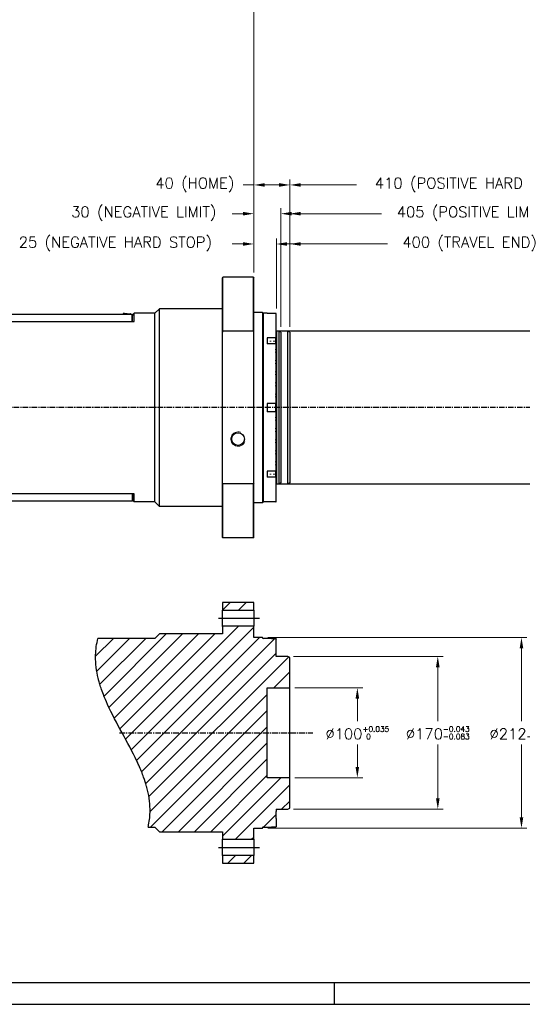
# Model space of a CAD drawing. Header units: millimetres. Extents: x 0 to 2382, y 0 to 1682.
# Tile 2 of 20: x 842 to 1401, y 0 to 1096. Entities that reach past the tile are written whole.
import ezdxf

# ---------------------------------------------------------------- set-up
doc = ezdxf.new("R2010")
doc.units = ezdxf.units.MM
doc.linetypes.add('CENTER', pattern=[2, 1.25, -0.25, 0.25, -0.25])
doc.linetypes.add('DASHEDBIDOT', pattern=[12.4, 3, -3, 0.2, -3, 0.2, -3])
doc.layers.add('ATA-CENTER', color=133, linetype='CENTER')
doc.layers.add('ATA-HATCH', color=252, linetype='Continuous')
doc.layers.add('ATA-DIM', color=8, linetype='Continuous', lineweight=25)
doc.layers.add('Layer0000', color=7, linetype='Continuous', lineweight=25)
doc.styles.get("Standard").update_dxf_attribs({"font": 'simplex.shx'})
doc.dimstyles.new('ata_A0', dxfattribs={"dimtxt": 6, "dimasz": 6, "dimexe": 3, "dimexo": 3, "dimgap": 3, "dimtad": 0, "dimtih": 1, "dimtoh": 1, "dimdec": 6, "dimdsep": 46, "dimtxsty": 'Standard', "dimcen": 0, "dimclrd": 252, "dimclre": 252, "dimclrt": 4, "dimadec": 6, "dimazin": 2, "dimtfac": 1, "dimtdec": 6, "dimtofl": 0, "dimtmove": 0, "dimatfit": 3, "dimfxl": 0, "dimtolj": 1, "dimtzin": 0, "dimlwd": 0, "dimlwe": 0, "dimarcsym": 0})

# ---------------------------------------------------------------- blocks, each defined once
blk = doc.blocks.new('*D3447')
at = {"layer": 'ATA-DIM', "color": 252, "lineweight": 0}
for p, q in [((1102.8, 911.7), (1090.8, 911.7)), ((1102.8, 814.4), (1102.8, 917.7)), ((1130.8, 911.7), (1114.8, 911.7)), ((1142.8, 753.8), (1142.8, 917.7))]:
    blk.add_line(p, q, dxfattribs=at)
at = {"layer": 'ATA-DIM', "color": 252}
for points in [[(1114.8, 913.7), (1114.8, 909.7), (1102.8, 911.7)], [(1130.8, 909.7), (1130.8, 913.7), (1142.8, 911.7)]]:
    blk.add_solid(points, dxfattribs=at)
at = {"layer": 'Defpoints', "color": 0}
for p in [(1102.8, 911.7), (1102.8, 808.4), (1142.8, 747.8)]:
    blk.add_point(p, dxfattribs=at)
at = {"layer": 'ATA-DIM', "color": 4, "insert": (1037.1, 911.7), "char_height": 12, "attachment_point": 5}
blk.add_mtext('40 (HOME)', dxfattribs=at)
blk = doc.blocks.new('*D3446')
at = {"layer": 'ATA-DIM', "color": 252, "lineweight": 0}
for p, q in [((1090.8, 879.7), (1078.8, 879.7)), ((1102.8, 814.4), (1102.8, 885.7)), ((1132.8, 753.8), (1132.8, 885.7)), ((1144.8, 879.7), (1156.8, 879.7))]:
    blk.add_line(p, q, dxfattribs=at)
at = {"layer": 'ATA-DIM', "color": 252}
for points in [[(1090.8, 877.7), (1090.8, 881.7), (1102.8, 879.7)], [(1144.8, 881.7), (1144.8, 877.7), (1132.8, 879.7)]]:
    blk.add_solid(points, dxfattribs=at)
at = {"layer": 'Defpoints', "color": 0}
for p in [(1102.8, 879.7), (1102.8, 808.4), (1132.8, 747.8)]:
    blk.add_point(p, dxfattribs=at)
at = {"layer": 'ATA-DIM', "color": 4, "insert": (980.3, 879.7), "char_height": 12, "attachment_point": 5}
blk.add_mtext('30 (NEGATIVE LIMIT)', dxfattribs=at)
blk = doc.blocks.new('*D3445')
at = {"layer": 'ATA-DIM', "color": 252, "lineweight": 0}
for p, q in [((1090.8, 846), (1078.8, 846)), ((1102.8, 814.4), (1102.8, 852)), ((1127.8, 774.4), (1127.8, 852)), ((1139.8, 846), (1151.8, 846))]:
    blk.add_line(p, q, dxfattribs=at)
at = {"layer": 'ATA-DIM', "color": 252}
for points in [[(1090.8, 844), (1090.8, 848), (1102.8, 846)], [(1139.8, 848), (1139.8, 844), (1127.8, 846)]]:
    blk.add_solid(points, dxfattribs=at)
at = {"layer": 'Defpoints', "color": 0}
for p in [(1102.8, 846), (1102.8, 808.4), (1127.8, 768.4)]:
    blk.add_point(p, dxfattribs=at)
at = {"layer": 'ATA-DIM', "color": 4, "insert": (948.7, 846), "char_height": 12, "attachment_point": 5}
blk.add_mtext('25 (NEGATIVE HARD STOP)', dxfattribs=at)
blk = doc.blocks.new('*D1627')
at = {"layer": 'ATA-DIM', "color": 252, "lineweight": 0}
for p, q in [((1148.3, 352.1), (1223.9, 352.1)), ((1217.9, 340.1), (1217.9, 315.1)), ((1217.9, 264.1), (1217.9, 289.1)), ((1148.3, 252.1), (1223.9, 252.1))]:
    blk.add_line(p, q, dxfattribs=at)
at = {"layer": 'ATA-DIM', "color": 252}
for points in [[(1219.9, 340.1), (1215.9, 340.1), (1217.9, 352.1)], [(1215.9, 264.1), (1219.9, 264.1), (1217.9, 252.1)]]:
    blk.add_solid(points, dxfattribs=at)
at = {"layer": 'Defpoints', "color": 0}
for p in [(1142.3, 352.1), (1217.9, 352.1), (1142.3, 252.1)]:
    blk.add_point(p, dxfattribs=at)
at = {"layer": 'ATA-DIM', "color": 4, "insert": (1217.9, 302.1), "char_height": 12, "attachment_point": 5}
blk.add_mtext('%%C100{\\H6.000000;\\S+0.035^  0;}', dxfattribs=at)
blk = doc.blocks.new('*D1628')
at = {"layer": 'ATA-DIM', "color": 252, "lineweight": 0}
for p, q in [((1146.8, 387.1), (1313.4, 387.1)), ((1307.4, 375.1), (1307.4, 315.1)), ((1307.4, 229.1), (1307.4, 289.1)), ((1146.8, 217.1), (1313.4, 217.1))]:
    blk.add_line(p, q, dxfattribs=at)
at = {"layer": 'ATA-DIM', "color": 252}
for points in [[(1309.4, 375.1), (1305.4, 375.1), (1307.4, 387.1)], [(1305.4, 229.1), (1309.4, 229.1), (1307.4, 217.1)]]:
    blk.add_solid(points, dxfattribs=at)
at = {"layer": 'Defpoints', "color": 0}
for p in [(1140.8, 387.1), (1307.4, 387.1), (1140.8, 217.1)]:
    blk.add_point(p, dxfattribs=at)
at = {"layer": 'ATA-DIM', "color": 4, "insert": (1307.4, 302.1), "char_height": 12, "attachment_point": 5}
blk.add_mtext('%%C170{\\H6.000000;\\S-0.043^ -0.083;}', dxfattribs=at)
blk = doc.blocks.new('*D1629')
at = {"layer": 'ATA-DIM', "color": 252, "lineweight": 0}
for p, q in [((1118.3, 408.1), (1406.5, 408.1)), ((1400.5, 396.1), (1400.5, 315.1)), ((1400.5, 208.1), (1400.5, 289.1)), ((1118.3, 196.1), (1406.5, 196.1))]:
    blk.add_line(p, q, dxfattribs=at)
at = {"layer": 'ATA-DIM', "color": 252}
for points in [[(1402.5, 396.1), (1398.5, 396.1), (1400.5, 408.1)], [(1398.5, 208.1), (1402.5, 208.1), (1400.5, 196.1)]]:
    blk.add_solid(points, dxfattribs=at)
at = {"layer": 'Defpoints', "color": 0}
for p in [(1112.3, 408.1), (1112.3, 196.1), (1400.5, 196.1)]:
    blk.add_point(p, dxfattribs=at)
at = {"layer": 'ATA-DIM', "color": 4, "insert": (1400.5, 302.1), "char_height": 12, "attachment_point": 5}
blk.add_mtext('%%C212{\\H6.000000;\\S 0^ -0.046;}', dxfattribs=at)
blk = doc.blocks.new('*D3444')
at = {"layer": 'ATA-DIM', "color": 252, "lineweight": 0}
for p, q in [((223.3, 1067.4), (223.3, 1175.8)), ((1102.8, 814.4), (1102.8, 1175.8)), ((235.3, 1169.8), (633.7, 1169.8)), ((1090.8, 1169.8), (693.7, 1169.8))]:
    blk.add_line(p, q, dxfattribs=at)
at = {"layer": 'ATA-DIM', "color": 252}
for points in [[(235.3, 1171.8), (235.3, 1167.8), (223.3, 1169.8)], [(1090.8, 1167.8), (1090.8, 1171.8), (1102.8, 1169.8)]]:
    blk.add_solid(points, dxfattribs=at)
at = {"layer": 'Defpoints', "color": 0}
for p in [(1102.8, 1169.8), (223.3, 1061.4), (1102.8, 808.4)]:
    blk.add_point(p, dxfattribs=at)
at = {"layer": 'ATA-DIM', "color": 4, "insert": (663.7, 1169.8), "char_height": 12, "attachment_point": 5}
blk.add_mtext('879.5', dxfattribs=at)
blk = doc.blocks.new('*D3450')
at = {"layer": 'ATA-DIM', "color": 252, "lineweight": 0}
for p, q in [((1142.8, 753.8), (1142.8, 917.7)), ((1154.8, 911.7), (1216.9, 911.7)), ((1540.8, 911.7), (1478.6, 911.7)), ((1552.8, 753.8), (1552.8, 917.7))]:
    blk.add_line(p, q, dxfattribs=at)
at = {"layer": 'ATA-DIM', "color": 252}
for points in [[(1154.8, 913.7), (1154.8, 909.7), (1142.8, 911.7)], [(1540.8, 909.7), (1540.8, 913.7), (1552.8, 911.7)]]:
    blk.add_solid(points, dxfattribs=at)
at = {"layer": 'Defpoints', "color": 0}
for p in [(1552.8, 911.7), (1142.8, 747.8), (1552.8, 747.8)]:
    blk.add_point(p, dxfattribs=at)
at = {"layer": 'ATA-DIM', "color": 4, "insert": (1347.8, 911.7), "char_height": 12, "attachment_point": 5}
blk.add_mtext('410 (POSITIVE HARD STOP)', dxfattribs=at)
blk = doc.blocks.new('*D3449')
at = {"layer": 'ATA-DIM', "color": 252, "lineweight": 0}
for p, q in [((1142.8, 753.8), (1142.8, 885.7)), ((1154.8, 879.7), (1244.9, 879.7)), ((1535.8, 879.7), (1445.6, 879.7)), ((1547.8, 753.8), (1547.8, 885.7))]:
    blk.add_line(p, q, dxfattribs=at)
at = {"layer": 'ATA-DIM', "color": 252}
for points in [[(1154.8, 881.7), (1154.8, 877.7), (1142.8, 879.7)], [(1535.8, 877.7), (1535.8, 881.7), (1547.8, 879.7)]]:
    blk.add_solid(points, dxfattribs=at)
at = {"layer": 'Defpoints', "color": 0}
for p in [(1547.8, 879.7), (1142.8, 747.8), (1547.8, 747.8)]:
    blk.add_point(p, dxfattribs=at)
at = {"layer": 'ATA-DIM', "color": 4, "insert": (1345.3, 879.7), "char_height": 12, "attachment_point": 5}
blk.add_mtext('405 (POSITIVE LIMIT)', dxfattribs=at)
blk = doc.blocks.new('*D3448')
at = {"layer": 'ATA-DIM', "color": 252, "lineweight": 0}
for p, q in [((1142.8, 753.8), (1142.8, 852)), ((1154.8, 846), (1251.6, 846)), ((1530.8, 846), (1434, 846)), ((1542.8, 753.8), (1542.8, 852))]:
    blk.add_line(p, q, dxfattribs=at)
at = {"layer": 'ATA-DIM', "color": 252}
for points in [[(1154.8, 848), (1154.8, 844), (1142.8, 846)], [(1530.8, 844), (1530.8, 848), (1542.8, 846)]]:
    blk.add_solid(points, dxfattribs=at)
at = {"layer": 'Defpoints', "color": 0}
for p in [(1542.8, 846), (1142.8, 747.8), (1542.8, 747.8)]:
    blk.add_point(p, dxfattribs=at)
at = {"layer": 'ATA-DIM', "color": 4, "insert": (1342.8, 846), "char_height": 12, "attachment_point": 5}
blk.add_mtext('400 (TRAVEL END)', dxfattribs=at)
blk = doc.blocks.new('ata-Border-A0-002')
blk.add_line((1179, 12), (10, 12))
at = {"color": 253, "ltscale": 0.5}
for p, q in [((596, 12), (596, 0)), ((0, 0), (1189, 0))]:
    blk.add_line(p, q, dxfattribs=at)

msp = doc.modelspace()

# ---------------------------------------------------------------- hatches: boundary and pattern name
at = {"layer": 'ATA-HATCH'}
h = msp.add_hatch(dxfattribs=at)
h.set_pattern_fill('ANSI31', color=256, scale=4)
h.set_pattern_definition([(45, (-1398.097, -1434.633), (-8.980256, 8.980256), [])])
h.paths.add_polyline_path([(1102.7528911, 447.0783905), (1067.7528911, 447.0783905), (1067.7528911, 438.5783905), (1102.7528911, 438.5783905)])
edge = h.paths.add_edge_path()
edge.add_line((1142.7528911, 385.9236899), (1140.7528911, 387.0783905))
edge.add_line((1140.7528911, 387.0783905), (1127.7528911, 387.0783905))
edge.add_line((1127.7528911, 387.0783905), (1127.7528911, 402.0783905))
edge.add_line((1127.7528911, 402.0783905), (1127.7528911, 406.4464292))
edge.add_spline(control_points=[(1127.7528911, 406.4464292), (1127.5863734, 406.6215336), (1127.4197052, 406.7963558), (1127.2528911, 406.970895)], knot_values=[0, 0, 0, 0, 0.0880375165, 0.0880375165, 0.0880375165, 0.0880375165], degree=3, periodic=0)
edge.add_line((1127.2528911, 406.970895), (1122.3528911, 406.970895))
edge.add_line((1122.3528911, 406.970895), (1113.2528911, 407.0783905))
edge.add_line((1113.2528911, 407.0783905), (1112.7528911, 406.5783905))
edge.add_line((1112.7528911, 406.5783905), (1112.7528911, 407.5783905))
edge.add_line((1112.7528911, 407.5783905), (1112.2528911, 408.0783905))
edge.add_line((1112.2528911, 408.0783905), (1102.7528911, 408.0783905))
edge.add_line((1102.7528911, 408.0783905), (1102.7528911, 420.5783905))
edge.add_line((1102.7528911, 420.5783905), (1067.7528911, 420.5783905))
edge.add_line((1067.7528911, 420.5783905), (1067.7528911, 412.0783905))
edge.add_line((1067.7528911, 412.0783905), (997.7528911, 412.0783905))
edge.add_line((997.7528911, 412.0783905), (992.7528911, 407.0783905))
edge.add_line((992.7528911, 407.0783905), (929.3134143, 407.0783905))
edge.add_spline(control_points=[(929.3134143, 407.0783905), (927.7648493, 401.0726792), (926.8802567, 394.9175423), (926.6966993, 388.5783905)], knot_values=[0.0500516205, 0.0500516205, 0.0500516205, 0.0500516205, 1.9552157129, 1.9552157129, 1.9552157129, 1.9552157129], degree=3, periodic=0)
edge.add_spline(control_points=[(926.6966993, 388.5783905), (926.6966993, 388.5783905), (926.695894, 388.5510384), (926.689516, 388.3232046), (926.6762623, 387.8774252), (926.6670022, 387.1312832), (926.6666846, 387.1050123), (926.6663726, 387.0783903)], knot_values=[50.3699657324, 50.3699657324, 50.3699657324, 50.3699657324, 50.74047567, 50.74047567, 51.9077123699, 51.9077123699, 51.9497187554, 51.9497187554, 51.9497187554, 51.9497187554], degree=3, periodic=0)
edge.add_spline(control_points=[(926.6663817, 387.0783905), (926.5726014, 378.9221478), (927.6374821, 370.921889), (929.5149768, 363.0783905)], knot_values=[15.3832439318, 15.3832439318, 15.3832439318, 15.3832439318, 17.7596417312, 17.7596417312, 17.7596417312, 17.7596417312], degree=3, periodic=0)
edge.add_spline(control_points=[(929.5149768, 363.0783905), (929.5149768, 363.0783905), (929.5242504, 363.039562), (929.5853527, 362.7854351), (929.6758669, 362.4086133), (930.0590244, 360.8803626), (930.4435916, 359.3856191), (931.9393047, 354.2238948), (933.3326968, 349.8789468), (936.6928491, 341.2220347), (938.2657819, 337.5061642), (940.0520248, 333.5805583)], knot_values=[41.5034759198, 41.5034759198, 41.5034759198, 41.5034759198, 41.8817144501, 41.8817144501, 42.741757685, 42.741757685, 44.1743066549, 44.1743066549, 46.4539364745, 46.4539364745, 47.9404619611, 47.9404619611, 47.9404619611, 47.9404619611], degree=3, periodic=0)
edge.add_spline(control_points=[(940.0482506, 333.5783905), (944.8655063, 323.0024028), (950.522496, 312.5307469), (956.2160219, 302.0783905)], knot_values=[3.5487539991, 3.5487539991, 3.5487539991, 3.5487539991, 7.0294637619, 7.0294637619, 7.0294637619, 7.0294637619], degree=3, periodic=0)
edge.add_line((956.2160219, 302.0783905), (1117.7528911, 302.0783905))
edge.add_line((1117.7528911, 302.0783905), (1117.7528911, 352.0783905))
edge.add_line((1117.7528911, 352.0783905), (1142.2528911, 352.0783905))
edge.add_line((1142.2528911, 352.0783905), (1142.7528911, 352.5783905))
edge.add_line((1142.7528911, 352.5783905), (1142.7528911, 385.9236899))
edge = h.paths.add_edge_path()
edge.add_line((1142.7528911, 251.5783905), (1142.2528911, 252.0783905))
edge.add_line((1142.2528911, 252.0783905), (1117.7528911, 252.0783905))
edge.add_line((1117.7528911, 252.0783905), (1117.7528911, 302.0783905))
edge.add_line((1117.7528911, 302.0783905), (956.2160219, 302.0783905))
edge.add_spline(control_points=[(956.2160219, 302.0783905), (961.9304797, 291.5876066), (967.6817428, 281.1162645), (972.6577219, 270.5783905)], knot_values=[0.0552476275, 0.0552476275, 0.0552476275, 0.0552476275, 3.5487539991, 3.5487539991, 3.5487539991, 3.5487539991], degree=3, periodic=0)
edge.add_spline(control_points=[(972.6561805, 270.5775391), (973.3512488, 269.1073864), (974.018191, 267.663826), (976.9395284, 261.1689729), (978.7695061, 256.5993289), (981.5856585, 248.8168716), (982.5188783, 245.7558378), (983.3901976, 242.7394142), (983.5897892, 242.0046937), (983.793448, 241.2488493), (983.8362366, 241.0862083), (983.8382844, 241.0784822), (983.8383087, 241.0783905), (983.8383087, 241.0783905)], knot_values=[27.6630863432, 27.6630863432, 27.6630863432, 27.6630863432, 28.2206626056, 28.2206626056, 30.2271935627, 30.2271935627, 32.286279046, 32.286279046, 33.3358595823, 33.3358595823, 34.0916712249, 34.0916712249, 34.1100582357, 34.1100582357, 34.1100582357, 34.1100582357], degree=3, periodic=0)
edge.add_spline(control_points=[(983.8383087, 241.0783905), (985.9172933, 233.2346718), (987.2014302, 225.2343398), (987.3163332, 217.0783905)], knot_values=[0.050021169, 0.050021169, 0.050021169, 0.050021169, 2.4987960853, 2.4987960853, 2.4987960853, 2.4987960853], degree=3, periodic=0)
edge.add_spline(control_points=[(987.3163708, 217.0783905), (987.3260013, 216.4074746), (987.3250219, 215.9584006), (987.3244591, 215.6316411), (987.3242169, 215.5783905), (987.3242169, 215.5783905)], knot_values=[23.6692597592, 23.6692597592, 23.6692597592, 23.6692597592, 24.7554270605, 24.7554270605, 25.2771768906, 25.2771768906, 25.2771768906, 25.2771768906], degree=3, periodic=0)
edge.add_spline(control_points=[(987.3242169, 215.5783905), (987.3049721, 210.2502296), (986.7804844, 204.9866667), (985.5427281, 198.8621373), (985.3460427, 197.9679219), (985.1346182, 197.0783905)], knot_values=[1.4834722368, 1.4834722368, 1.4834722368, 1.4834722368, 3.0823309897, 3.0823309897, 3.3574001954, 3.3574001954, 3.3574001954, 3.3574001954], degree=3, periodic=0)
edge.add_line((985.1346182, 197.0783905), (992.7528911, 197.0783905))
edge.add_line((992.7528911, 197.0783905), (997.7528911, 192.0783905))
edge.add_line((997.7528911, 192.0783905), (1067.7528911, 192.0783905))
edge.add_line((1067.7528911, 192.0783905), (1067.7528911, 183.5783905))
edge.add_line((1067.7528911, 183.5783905), (1102.7528911, 183.5783905))
edge.add_line((1102.7528911, 183.5783905), (1102.7528911, 196.0783905))
edge.add_line((1102.7528911, 196.0783905), (1112.2528911, 196.0783905))
edge.add_line((1112.2528911, 196.0783905), (1112.7528911, 196.5783905))
edge.add_line((1112.7528911, 196.5783905), (1112.7528911, 197.5783905))
edge.add_line((1112.7528911, 197.5783905), (1113.2528911, 197.0783905))
edge.add_line((1113.2528911, 197.0783905), (1122.3528911, 197.0783905))
edge.add_line((1122.3528911, 197.0783905), (1122.3528911, 197.185886))
edge.add_line((1122.3528911, 197.185886), (1127.2528911, 197.185886))
edge.add_spline(control_points=[(1127.2528911, 197.185886), (1127.5034889, 197.4367407), (1127.7528911, 197.6864008)], knot_values=[0, 0, 0, 0.0723826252, 0.0723826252, 0.0723826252], weights=[1.0000545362, 1.0000301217, 1], degree=2, periodic=0)
edge.add_line((1127.7528911, 197.6864008), (1127.7528911, 202.0783905))
edge.add_line((1127.7528911, 202.0783905), (1127.7528911, 206.8283905))
edge.add_line((1127.7528911, 206.8283905), (1127.7528911, 214.5783905))
edge.add_line((1127.7528911, 214.5783905), (1127.7528911, 217.0783905))
edge.add_line((1127.7528911, 217.0783905), (1140.7528911, 217.0783905))
edge.add_line((1140.7528911, 217.0783905), (1142.7528911, 218.233091))
edge.add_line((1142.7528911, 218.233091), (1142.7528911, 251.5783905))
h.paths.add_polyline_path([(1102.7528911, 165.5783905), (1067.7528911, 165.5783905), (1067.7528911, 157.0783905), (1102.7528911, 157.0783905)])

# ---------------------------------------------------------------- linework, layer by layer
for p, q in [((1140.7528911, 748.9210386), (1127.7528911, 748.9210386)), ((1142.7528911, 747.766338), (1140.7528911, 748.9210386)), ((1140.7528911, 578.9210386), (1140.7528911, 748.9210386)), ((1142.7528911, 747.766338), (1142.7528911, 580.0757391)), ((1140.7528911, 578.9210386), (1127.7528911, 578.9210386)), ((1142.7528911, 580.0757391), (1140.7528911, 578.9210386)), ((1067.7528911, 447.0783905), (1067.7528911, 438.5783905)), ((1102.7528911, 447.0783905), (1067.7528911, 447.0783905)), ((1067.7528911, 420.5783905), (1067.7528911, 438.5783905)), ((1067.7528911, 438.5783905), (1102.7528911, 438.5783905)), ((1102.7528911, 438.5783905), (1102.7528911, 447.0783905)), ((1102.7528911, 438.5783905), (1102.7528911, 420.5783905)), ((1063.4714244, 429.5783905), (1109.0292552, 429.5783905)), ((1067.7528911, 420.5783905), (1067.7528911, 412.0783905)), ((1102.7528911, 420.5783905), (1067.7528911, 420.5783905)), ((1102.7528911, 408.0783905), (1102.7528911, 420.5783905)), ((992.7528911, 407.0783905), (929.3134143, 407.0783905)), ((997.7528911, 412.0783905), (992.7528911, 407.0783905)), ((1067.7528911, 412.0783905), (997.7528911, 412.0783905)), ((1112.2528911, 408.0783905), (1102.7528911, 408.0783905)), ((1112.7528911, 407.5783905), (1112.2528911, 408.0783905)), ((1112.7528911, 407.5783905), (1112.7528911, 406.5783905)), ((1113.2528911, 407.0783905), (1112.7528911, 406.5783905)), ((1122.3528911, 407.0783905), (1113.2528911, 407.0783905)), ((1122.3528911, 406.970895), (1127.2528911, 406.970895)), ((1127.7528911, 402.0783905), (1127.7528911, 406.4464292)), ((1127.7528911, 387.0783905), (1127.7528911, 402.0783905)), ((1140.7528911, 387.0783905), (1127.7528911, 387.0783905)), ((1142.7528911, 385.9236899), (1140.7528911, 387.0783905)), ((1142.7528911, 352.5783905), (1142.7528911, 385.9236899)), ((1117.7528911, 352.0783905), (1142.2528911, 352.0783905)), ((1117.7528911, 252.0783905), (1117.7528911, 352.0783905)), ((1142.2528911, 352.0783905), (1142.7528911, 352.5783905)), ((1142.2528911, 352.0783905), (1142.2528911, 252.0783905)), ((1142.7528911, 251.5783905), (1142.7528911, 352.5783905)), ((1142.2528911, 252.0783905), (1117.7528911, 252.0783905)), ((1142.7528911, 251.5783905), (1142.2528911, 252.0783905)), ((1142.7528911, 218.233091), (1142.7528911, 251.5783905)), ((1127.7528911, 217.0783905), (1127.7528911, 214.5783905)), ((1127.7528911, 217.0783905), (1140.7528911, 217.0783905)), ((1127.7528911, 206.8283905), (1127.7528911, 214.5783905)), ((1140.7528911, 217.0783905), (1142.7528911, 218.233091)), ((1112.7528911, 196.5783905), (1112.7528911, 197.5783905)), ((1112.7528911, 197.5783905), (1113.2528911, 197.0783905)), ((1127.7528911, 206.8283905), (1127.7528911, 202.0783905)), ((1127.7528911, 202.0783905), (1127.7528911, 197.6864008)), ((985.1346182, 197.0783905), (992.7528911, 197.0783905)), ((992.7528911, 197.0783905), (997.7528911, 192.0783905)), ((997.7528911, 192.0783905), (1067.7528911, 192.0783905)), ((1067.7528911, 192.0783905), (1067.7528911, 183.5783905)), ((1102.7528911, 196.0783905), (1112.2528911, 196.0783905)), ((1102.7528911, 183.5783905), (1102.7528911, 196.0783905)), ((1112.2528911, 196.0783905), (1112.7528911, 196.5783905)), ((1113.2528911, 197.0783905), (1122.3528911, 197.0783905)), ((1127.2528911, 197.185886), (1122.3528911, 197.185886)), ((1122.3528911, 197.0783905), (1122.3528911, 197.185886)), ((1067.7528911, 183.5783905), (1102.7528911, 183.5783905)), ((1067.7528911, 165.5783905), (1067.7528911, 183.5783905)), ((1102.7528911, 183.5783905), (1102.7528911, 165.5783905)), ((1063.4714244, 174.5783905), (1109.0292552, 174.5783905)), ((1067.7528911, 165.5783905), (1067.7528911, 157.0783905)), ((1102.7528911, 165.5783905), (1067.7528911, 165.5783905)), ((1102.7528911, 157.0783905), (1102.7528911, 165.5783905)), ((1067.7528911, 157.0783905), (1102.7528911, 157.0783905))]:
    msp.add_line(p, q)
at = {"color": 251}
for p, q in [((1132.7528911, 747.766338), (1130.7528911, 748.9210386)), ((1130.7528911, 578.9210386), (1130.7528911, 748.9210386)), ((1132.7528911, 747.766338), (1132.7528911, 580.0757391)), ((1550.7528911, 748.9210386), (1140.7528911, 748.9210386)), ((1132.7528911, 580.0757391), (1130.7528911, 578.9210386)), ((1550.7528911, 578.9210386), (1140.7528911, 578.9210386))]:
    msp.add_line(p, q, dxfattribs=at)
for points in [[(926.6966993, 388.5783905), (926.8802567, 394.9175423), (927.7648493, 401.0726792), (929.3134143, 407.0783905)], [(1127.2528911, 406.970895), (1127.4197052, 406.7963558), (1127.5863734, 406.6215336), (1127.7528911, 406.4464292)], [(929.5149768, 363.0783905), (927.6374821, 370.921889), (926.5726014, 378.9221478), (926.6663817, 387.0783905)], [(972.6577219, 270.5783905), (962.7239905, 291.6155385), (949.7004723, 312.3875332), (940.0482506, 333.5783905)], [(987.3163332, 217.0783905), (987.2014302, 225.2343398), (985.9172933, 233.2346718), (983.8383087, 241.0783905)]]:
    msp.add_open_spline(points, degree=3)
for points, knots in [([(926.6663726, 387.0783903), (926.6666846, 387.1050123), (926.6670022, 387.1312832), (926.6762623, 387.8774252), (926.689516, 388.3232046), (926.695894, 388.5510384), (926.6966993, 388.5783905), (926.6966993, 388.5783905)], [50.3699657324, 50.3699657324, 50.3699657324, 50.3699657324, 50.411972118, 50.411972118, 51.5792088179, 51.5792088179, 51.9497187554, 51.9497187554, 51.9497187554, 51.9497187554]), ([(940.0520248, 333.5805583), (938.2657819, 337.5061642), (936.6928491, 341.2220347), (933.3326968, 349.8789468), (931.9393047, 354.2238948), (930.4435916, 359.3856191), (930.0590244, 360.8803626), (929.6758669, 362.4086133), (929.5853527, 362.7854351), (929.5242504, 363.039562), (929.5149768, 363.0783905), (929.5149768, 363.0783905)], [41.5034759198, 41.5034759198, 41.5034759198, 41.5034759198, 42.9900014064, 42.9900014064, 45.2696312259, 45.2696312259, 46.7021801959, 46.7021801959, 47.5622234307, 47.5622234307, 47.9404619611, 47.9404619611, 47.9404619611, 47.9404619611]), ([(983.8383087, 241.0783905), (983.8383087, 241.0783905), (983.8382844, 241.0784822), (983.8362366, 241.0862083), (983.793448, 241.2488493), (983.5897892, 242.0046937), (983.3901976, 242.7394142), (982.5188783, 245.7558378), (981.5856585, 248.8168716), (978.7695061, 256.5993289), (976.9395284, 261.1689729), (974.018191, 267.663826), (973.3512488, 269.1073864), (972.6561805, 270.5775391)], [27.6630863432, 27.6630863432, 27.6630863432, 27.6630863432, 27.6814733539, 27.6814733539, 28.4372849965, 28.4372849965, 29.4868655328, 29.4868655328, 31.5459510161, 31.5459510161, 33.5524819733, 33.5524819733, 34.1100582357, 34.1100582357, 34.1100582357, 34.1100582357]), ([(985.1346182, 197.0783905), (985.3460427, 197.9679219), (985.5427281, 198.8621373), (986.7804844, 204.9866667), (987.3049721, 210.2502296), (987.3242169, 215.5783905)], [1.4834722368, 1.4834722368, 1.4834722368, 1.4834722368, 1.7585414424, 1.7585414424, 3.3574001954, 3.3574001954, 3.3574001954, 3.3574001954]), ([(987.3242169, 215.5783905), (987.3242169, 215.5783905), (987.3244591, 215.6316411), (987.3250219, 215.9584006), (987.3260013, 216.4074746), (987.3163708, 217.0783905)], [23.6692597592, 23.6692597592, 23.6692597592, 23.6692597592, 24.1910095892, 24.1910095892, 25.2771768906, 25.2771768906, 25.2771768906, 25.2771768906])]:
    msp.add_open_spline(points, degree=3, knots=knots)
msp.add_rational_spline([(1127.7528911, 197.6864008), (1127.5034889, 197.4367407), (1127.2528911, 197.185886)], [1, 1.00003012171, 1.00005453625], degree=2)
at = {"layer": 'ATA-CENTER', "ltscale": 5}
for p, q in [((1561.7873983, 663.9210386), (212.590462, 663.9210386)), ((953.1766428, 302.0783905), (1168.4722002, 302.0783905))]:
    msp.add_line(p, q, dxfattribs=at)
at = {"layer": 'Layer0000', "color": 7, "linetype": 'Continuous', "lineweight": 25}
for p, q in [((1067.7528911, 808.4210386), (1068.2528911, 808.9210386)), ((1067.7528911, 748.0319673), (1067.7528911, 808.4210386)), ((1102.2528911, 808.9210386), (1068.2528911, 808.9210386)), ((1068.2528911, 748.8842659), (1068.2528911, 808.9210386)), ((1102.2528911, 808.9210386), (1102.7528911, 808.4210386)), ((1102.2528911, 748.8842659), (1102.2528911, 808.9210386)), ((1102.7528911, 748.0309542), (1102.7528911, 808.4210386)), ((488.2528911, 767.9210386), (967.2528911, 767.9210386)), ((957.8455158, 767.9210386), (957.8994273, 768.5372491)), ((957.8994273, 768.5372491), (957.9342896, 768.935727)), ((957.9990467, 768.5285335), (957.8994273, 768.5372491)), ((957.9990467, 768.5285335), (958.0986662, 768.5198179)), ((958.0426246, 769.0266309), (958.6403414, 768.9743374)), ((958.0986662, 768.5198179), (958.0462798, 767.9210386)), ((958.0525251, 768.1071594), (958.0468483, 768.0422733)), ((958.0571795, 768.16036), (958.0525251, 768.1071594)), ((958.056318, 767.9210386), (958.1077566, 768.5089844)), ((958.6403414, 768.9743374), (965.2152264, 768.3991095)), ((958.6494318, 768.9635039), (965.2043929, 768.3900191)), ((965.2152264, 768.3991095), (965.8129432, 768.3468161)), ((965.9038471, 768.238481), (965.8760745, 767.9210386)), ((967.2528911, 759.9210386), (967.2528911, 767.9210386)), ((967.2528911, 767.9210386), (967.7528911, 767.9210386)), ((969.7528911, 768.9210386), (967.7528911, 766.9210386)), ((967.7528911, 759.9210386), (967.7528911, 767.9210386)), ((992.7528911, 768.9210386), (969.7528911, 768.9210386)), ((969.7528911, 759.9210386), (969.7528911, 768.9210386)), ((997.7528911, 773.9210386), (992.7528911, 768.9210386)), ((992.7528911, 663.9210386), (992.7528911, 768.9210386)), ((997.7528911, 663.9210386), (997.7528911, 773.9210386)), ((1067.7528911, 773.9210386), (997.7528911, 773.9210386)), ((1112.2528911, 769.9210386), (1102.7528911, 769.9210386)), ((1112.2528911, 769.9210386), (1112.7528911, 769.4210386)), ((1112.2528911, 769.9210386), (1112.2528911, 663.9210386)), ((1112.7528911, 769.4210386), (1112.7528911, 663.9210386)), ((1117.7528911, 768.9210386), (1113.1528911, 768.9210386)), ((1113.1528911, 768.9210386), (1113.1528911, 558.9210386)), ((1117.7528911, 768.9210386), (1117.7528911, 768.8135431)), ((1127.2528911, 768.8135431), (1117.7528911, 768.8135431)), ((1127.2528911, 768.8135431), (1127.3528905, 768.8089686)), ((1127.3528911, 768.8089668), (1127.3528911, 741.5174718)), ((1127.7528911, 741.5034971), (1127.7528911, 768.3892034)), ((485.7528911, 759.9210386), (969.7528911, 759.9210386)), ((1068.2528911, 748.8842659), (1067.7528911, 748.0315959)), ((1067.7528911, 579.811124), (1067.7528911, 748.0315958)), ((1102.2528911, 748.8842659), (1068.2528911, 748.8842659)), ((1102.7528911, 748.0309535), (1102.2528911, 748.8842659)), ((1102.7528911, 579.8111236), (1102.7528911, 748.0309535)), ((1127.7528911, 748.9210386), (1128.2528911, 748.4210386)), ((1128.2528911, 663.9210386), (1128.2528911, 748.4210386)), ((1127.2528911, 741.449997), (1117.7528911, 741.449997)), ((1117.7528911, 741.449997), (1117.7528911, 734.7324826)), ((1127.2528911, 734.7324826), (1117.7528911, 734.7324826)), ((1127.2528911, 741.449997), (1127.3528909, 741.5174731)), ((1127.2528911, 737.9904739), (1127.2528911, 741.449997)), ((1127.2528911, 734.7324826), (1127.2528911, 737.9904739)), ((1127.2528911, 734.7324826), (1127.3528911, 734.658536)), ((1127.7528911, 738.3440273), (1127.7528911, 741.5034971)), ((1127.7528911, 734.0788761), (1127.7528911, 738.3440273)), ((1127.7528911, 669.1710382), (1127.7528911, 734.0788759)), ((1127.2528912, 668.6710386), (1117.7528911, 668.6710386)), ((1117.7528911, 668.6710386), (1117.7528911, 659.1710386)), ((1127.2528912, 668.6710386), (1127.3528905, 668.7710386)), ((1127.2528912, 659.1710386), (1127.2528912, 668.6710386)), ((1127.7522459, 669.1703931), (1127.3528911, 668.7710384)), ((1127.7528911, 658.6710406), (1127.7528911, 669.1710363)), ((992.7528911, 558.9210386), (992.7528911, 663.9210386)), ((997.7528911, 553.9210386), (997.7528911, 663.9210386)), ((1112.2528911, 663.9210386), (1112.2528911, 557.9210386)), ((1112.7528911, 663.9210386), (1112.7528911, 558.4210386)), ((1127.2528911, 659.1710386), (1117.7528911, 659.1710386)), ((1127.2528911, 659.1710386), (1127.3528905, 659.0710375)), ((1127.3528911, 659.0710377), (1127.7528908, 658.6710356)), ((1127.7528911, 593.763201), (1127.7528911, 658.6710359)), ((1128.2528911, 579.4210386), (1128.2528911, 663.9210386)), ((1127.2528912, 593.1095946), (1117.7528911, 593.1095946)), ((1117.7528911, 593.1095946), (1117.7528911, 586.3920801)), ((1127.2528912, 589.8516032), (1127.2528911, 593.1095946)), ((1127.2528912, 593.1095946), (1127.3528907, 593.1835392)), ((1127.7528911, 589.4969928), (1127.7528911, 593.763201)), ((1127.2528911, 586.3920801), (1117.7528911, 586.3920801)), ((1127.2528911, 586.3920507), (1127.3529097, 586.3245583)), ((1127.2528912, 586.3920801), (1127.2528912, 589.8516032)), ((1127.3528911, 586.3245479), (1127.3528911, 559.0331103)), ((1127.7528911, 586.3394678), (1127.7528911, 589.4979765)), ((1127.7528911, 559.4528735), (1127.7528911, 586.3385173)), ((1068.2528911, 578.9578112), (1067.7528911, 579.8111236)), ((1067.7528911, 519.4210386), (1067.7528911, 579.8111229)), ((1102.2528911, 578.9578112), (1068.2528911, 578.9578112)), ((1068.2528911, 518.9210386), (1068.2528911, 578.9578112)), ((1102.7528911, 579.8111236), (1102.2528911, 578.9578112)), ((1102.2528911, 518.9210386), (1102.2528911, 578.9578112)), ((1102.7528911, 519.4210386), (1102.7528911, 579.8111229)), ((1127.7528911, 578.9210386), (1128.2528911, 579.4210386)), ((969.7528911, 567.9210386), (485.7528911, 567.9210386)), ((967.2528911, 559.9210386), (488.2528911, 559.9210386)), ((967.2528911, 567.9210386), (967.2528911, 559.9210386)), ((967.7528911, 559.9210386), (967.2528911, 559.9210386)), ((967.7528911, 567.9210386), (967.7528911, 559.9210386)), ((969.7528911, 558.9210386), (967.7528911, 560.9210386)), ((969.7528911, 558.9210386), (969.7528911, 567.9210386)), ((992.7528911, 558.9210386), (969.7528911, 558.9210386)), ((997.7528911, 553.9210386), (992.7528911, 558.9210386)), ((1117.7528911, 558.9210386), (1113.1528911, 558.9210386)), ((1127.2528912, 559.0285341), (1117.7528911, 559.0285341)), ((1117.7528911, 559.0285341), (1117.7528911, 558.9210386)), ((1127.2528912, 559.0285341), (1127.3528905, 559.0331085)), ((1067.7528911, 553.9210386), (997.7528911, 553.9210386)), ((1112.2528911, 557.9210386), (1102.7528911, 557.9210386)), ((1112.2528911, 557.9210386), (1112.7528911, 558.4210386)), ((1068.2528911, 518.9210386), (1067.7528911, 519.4210386)), ((1102.2528911, 518.9210386), (1068.2528911, 518.9210386)), ((1102.7528911, 519.4210386), (1102.2528911, 518.9210386))]:
    msp.add_line(p, q, dxfattribs=at)
at = {"layer": 'Layer0000', "color": 251, "linetype": 'DASHEDBIDOT', "lineweight": 18}
for p, q in [((957.9342896, 768.935727), (958.033909, 768.9270114)), ((957.9458978, 767.9210386), (957.9990467, 768.5285335)), ((958.033909, 768.9270114), (957.9990467, 768.5285335)), ((958.0426246, 769.0266309), (958.033909, 768.9270114)), ((958.033909, 768.9270114), (958.3327674, 768.9008647)), ((958.6058539, 768.4654066), (958.1077566, 768.5089844)), ((958.5582279, 767.9210386), (958.6058539, 768.4654066)), ((958.6494318, 768.9635039), (958.6058539, 768.4654066)), ((958.6058539, 768.4654066), (964.8280085, 767.9210386)), ((965.1633624, 767.9210386), (965.2043929, 768.3900191)), ((965.5053693, 768.2733433), (965.8042277, 768.2471966)), ((965.7756925, 767.9210386), (965.8042277, 768.2471966)), ((965.8042277, 768.2471966), (965.8129432, 768.3468161)), ((965.8042277, 768.2471966), (965.9038471, 768.238481)), ((1127.2528911, 737.9904739), (1117.7528911, 737.9904739)), ((1127.2528911, 737.9904739), (1127.7528911, 738.3440273)), ((1127.3528911, 734.658536), (1127.3528911, 668.7710384)), ((1127.3528911, 659.0710377), (1127.3528911, 593.183541)), ((1127.2528911, 589.8516032), (1117.7528911, 589.8516032)), ((1127.2528911, 589.8516032), (1127.7528911, 589.4969928))]:
    msp.add_line(p, q, dxfattribs=at)
at = {"layer": 'Layer0000', "color": 7, "linetype": 'Continuous', "lineweight": 25}
msp.add_circle((1085.2528911, 628.9210386), 7, dxfattribs=at)
for centre, radius, start, end in [((958.033909, 768.9270114), 0.1, 85.0000000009, 175.000000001), ((958.5967635, 768.4762401), 0.5, 85.0000000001, 175.0000000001), ((958.6058539, 768.4654066), 0.5, 85.0000000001, 175.0000000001), ((965.160815, 767.8919218), 0.5, 3.3384284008, 85.0000000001), ((965.1716486, 767.9010122), 0.5, 2.2954718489, 84.9999999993), ((965.8042277, 768.2471966), 0.1, 355.000000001, 84.9999999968), ((1113.1528911, 768.5210386), 0.4, 90, 180), ((1127.326286, 768.3831494), 0.4266477, 0.8130871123, 86.424813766), ((1126.8410009, 733.8774593), 0.9338696, 12.4554134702, 56.7605783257), ((1126.8513749, 593.956607), 0.9214931, 302.9729494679, 347.855741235), ((1113.1528911, 559.3210386), 0.4, 180, 270), ((1127.3322882, 559.4525624), 0.4199578, 272.8120210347, 0.0432486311)]:
    msp.add_arc(centre, radius, start, end, dxfattribs=at)
at = {"layer": 'Layer0000', "color": 5, "linetype": 'Continuous', "lineweight": 18}
msp.add_arc((1085.2528911, 628.9210386), 8, 70, 340, dxfattribs=at)
at = {"layer": 'Layer0000', "color": 7, "linetype": 'Continuous', "lineweight": 25}
for points, knots in [([(1127.7522459, 741.5030367), (1127.7517338, 741.5825753), (1127.6618972, 741.6697089), (1127.4528196, 741.5848646), (1127.3528911, 741.5174718)], [0.79027260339, 0.79027260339, 0.79027260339, 0.79027260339, 1.16048172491, 1.49381505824, 1.49381505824, 1.49381505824, 1.49381505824]), ([(1127.3528911, 586.3245479), (1127.4112606, 586.2851821), (1127.5941046, 586.1869431), (1127.7521397, 586.2214277), (1127.7528908, 586.3385166)], [0, 0, 0, 0, 0.3226737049, 1.0212338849, 1.0212338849, 1.0212338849, 1.0212338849])]:
    msp.add_open_spline(points, degree=3, knots=knots, dxfattribs=at)

# ---------------------------------------------------------------- block references
at = {"xscale": 2, "yscale": 2, "zscale": 2}
msp.add_blockref('ata-Border-A0-002', (0, 0), dxfattribs=at)

# ---------------------------------------------------------------- dimensions: what is measured, and where the dimension line sits
at = {"layer": 'ATA-DIM'}
dim = msp.add_linear_dim(base=(1102.7528911, 1169.8091008), p1=(223.2528918, 1061.4219078), p2=(1102.7528911, 808.4210386), dimstyle='ata_A0', override={"dimscale": 2, "dimdec": 3, "dimtol": 0, "dimlim": 0, "dimtp": 0.1, "dimtm": 0.1, "dimtfac": 0.71, "dimtdec": 3, "dimtolj": 0, "dimtzin": 8}, dxfattribs=at)
dim.commit()
dim.dimension.update_dxf_attribs({"geometry": '*D3444', "text_midpoint": (663.7453321, 1169.8091008), "dimtype": 160})
for base, p1, p2, text, picture, middle in [((1552.7528911, 911.6624484), (1142.7528911, 747.766338), (1552.7528911, 747.766338), '<> (POSITIVE HARD STOP)', '*D3450', (1347.7528911, 911.6624484)), ((1102.7528911, 911.6624484), (1142.7528911, 747.766338), (1102.7528911, 808.4210386), '<> (HOME)', '*D3447', (1037.0528911, 911.6624484)), ((1102.7528911, 879.7408444), (1132.7528911, 747.766338), (1102.7528911, 808.4210386), '<> (NEGATIVE LIMIT)', '*D3446', (980.2928911, 879.7408444)), ((1547.7528911, 879.7408444), (1142.7528911, 747.766338), (1547.7528911, 747.766338), '<> (POSITIVE LIMIT)', '*D3449', (1345.2528911, 879.7408444)), ((1102.7528911, 845.9930266), (1127.7528908, 768.3892038), (1102.7528911, 808.4210386), '<> (NEGATIVE HARD STOP)', '*D3445', (948.6728911, 845.9930266)), ((1542.7528911, 845.9930266), (1142.7528911, 747.766338), (1542.7528911, 747.766338), '<> (TRAVEL END)', '*D3448', (1342.7528911, 845.9930266))]:
    dim = msp.add_linear_dim(base=base, p1=p1, p2=p2, text=text, dimstyle='ata_A0', override={"dimscale": 2, "dimdec": 3, "dimtol": 0, "dimlim": 0, "dimtp": 0.1, "dimtm": 0.1, "dimtfac": 0.71, "dimtdec": 3, "dimtolj": 0, "dimtzin": 8}, dxfattribs=at)
    dim.commit()
    dim.dimension.update_dxf_attribs({"geometry": picture, "text_midpoint": middle})
for base, p1, p2, override, picture, middle in [((1400.4797046, 196.0783905), (1112.2528911, 408.0783905), (1112.2528911, 196.0783905), {"dimscale": 2, "dimgap": 3, "dimtol": 1, "dimlim": 0, "dimtp": 0, "dimtm": 0.046, "dimtfac": 0.5, "dimtdec": 3, "dimtolj": 0, "dimtzin": 8}, '*D1629', (1400.4797046, 302.0783905)), ((1307.414326, 387.0783905), (1140.7528911, 217.0783905), (1140.7528911, 387.0783905), {"dimscale": 2, "dimgap": 3, "dimtol": 1, "dimlim": 0, "dimtp": -0.043, "dimtm": 0.083, "dimtfac": 0.5, "dimtdec": 3, "dimtolj": 0, "dimtzin": 8}, '*D1628', (1307.414326, 302.0783905))]:
    dim = msp.add_linear_dim(base=base, p1=p1, p2=p2, angle=90, text='%%C<>', dimstyle='ata_A0', override=override, dxfattribs=at)
    dim.commit()
    dim.dimension.update_dxf_attribs({"geometry": picture, "text_midpoint": middle, "dimtype": 160})
dim = msp.add_linear_dim(base=(1217.8995095, 352.0783905), p1=(1142.2528911, 252.0783905), p2=(1142.2528911, 352.0783905), angle=90, text='%%C<>', dimstyle='ata_A0', override={"dimscale": 2, "dimgap": 3, "dimtol": 1, "dimlim": 0, "dimtp": 0.035, "dimtm": 0, "dimtfac": 0.5, "dimtdec": 3, "dimtolj": 0, "dimtzin": 8}, dxfattribs=at)
dim.commit()
dim.dimension.update_dxf_attribs({"geometry": '*D1627', "text_midpoint": (1217.8995095, 302.0783905)})

doc.saveas('drawing.dxf')
